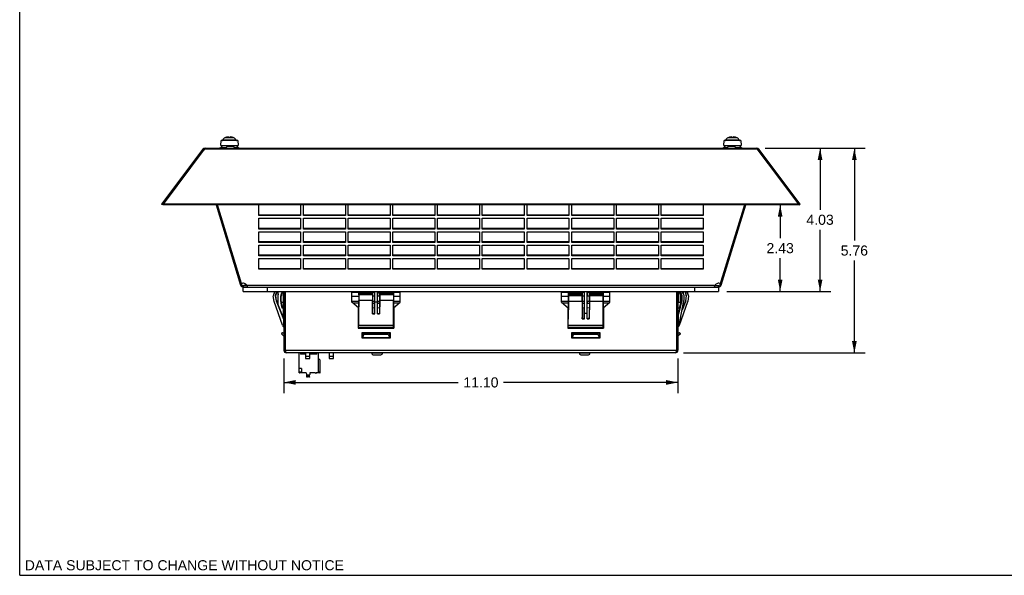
# Model space of a CAD drawing. Header units: inches. Extents: x 0 to 56.7, y 0 to 36.7.
# Tile 1 of 14: x 0 to 27.7, y 0 to 15.6. Entities that reach past the tile are written whole.
import ezdxf

# ---------------------------------------------------------------- set-up
doc = ezdxf.new("R2010")
doc.units = ezdxf.units.IN
doc.header["$LTSCALE"] = 3.116667
doc.header["$MEASUREMENT"] = 0
doc.layers.get('0').update_dxf_attribs({"linetype": 'CONTINUOUS'})
doc.layers.add('DIMENSIONS', color=7, linetype='CONTINUOUS')
doc.styles.get("Standard").update_dxf_attribs({"font": 'arial.ttf'})
doc.dimstyles.new('DIMSTYLE_1', dxfattribs={"dimtxt": 0.283333, "dimasz": 0.333333, "dimexe": 0.09, "dimexo": 0.07, "dimgap": 0.0425, "dimtad": 0, "dimtih": 1, "dimtoh": 1, "dimzin": 4, "dimdsep": 46, "dimtxsty": 'Standard', "dimblk": '_FILLED', "dimblk1": '_FILLED', "dimblk2": '_FILLED', "dimcen": 0.09, "dimazin": 1, "dimtfac": 1, "dimtdec": 3, "dimtofl": 0, "dimtmove": 0, "dimatfit": 3, "dimldrblk": '_FILLED', "dimfxl": 0, "dimtolj": 1, "dimtzin": 4, "dimarcsym": 0})

# ---------------------------------------------------------------- blocks, each defined once
blk = doc.blocks.new('_FILLED')
at = {"color": 0, "linetype": 'ByBlock'}
blk.add_solid([(0, 0), (-1, 0.2), (-1, -0.2)], dxfattribs=at)
blk = doc.blocks.new('*D3')
at = {"layer": 'DIMENSIONS', "color": 2, "linetype": 'Continuous'}
for p, q in [((20.996, 12.026), (23.813, 12.026)), ((23.513, 12.026), (23.513, 9.428)), ((23.513, 6.263), (23.513, 8.861)), ((18.699, 6.263), (23.813, 6.263))]:
    blk.add_line(p, q, dxfattribs=at)
at = {"layer": 'DIMENSIONS', "color": 2, "linetype": 'Continuous', "xscale": 0.3333333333, "yscale": 0.3333333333, "zscale": 0.3333333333}
for p, rotation in [((23.513, 12.026), 90), ((23.513, 6.263), 270)]:
    blk.add_blockref('_FILLED', p, dxfattribs=dict(at, rotation=rotation))
at = {"layer": 'DIMENSIONS', "color": 2, "linetype": 'Continuous', "insert": (23.513, 9.286), "char_height": 0.2833, "width": 0.76995, "attachment_point": 2, "line_spacing_factor": 0.9}
blk.add_mtext('5.76', dxfattribs=at)
blk = doc.blocks.new('*D4')
at = {"layer": 'DIMENSIONS', "color": 2, "linetype": 'Continuous'}
for p, q in [((21.422, 10.427), (21.422, 9.495)), ((21.422, 7.995), (21.422, 8.928)), ((19.919, 7.995), (21.722, 7.995))]:
    blk.add_line(p, q, dxfattribs=at)
at = {"layer": 'DIMENSIONS', "color": 2, "linetype": 'Continuous', "xscale": 0.3333333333, "yscale": 0.3333333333, "zscale": 0.3333333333}
for p, rotation in [((21.422, 10.427), 90), ((21.422, 7.995), 270)]:
    blk.add_blockref('_FILLED', p, dxfattribs=dict(at, rotation=rotation))
at = {"layer": 'DIMENSIONS', "color": 2, "linetype": 'Continuous', "insert": (21.422, 9.353), "char_height": 0.2833, "width": 0.76995, "attachment_point": 2, "line_spacing_factor": 0.9}
blk.add_mtext('2.43', dxfattribs=at)
blk = doc.blocks.new('*D6')
at = {"layer": 'DIMENSIONS', "color": 2, "linetype": 'Continuous'}
for p, q in [((7.442, 6.108), (7.442, 5.131)), ((18.544, 6.108), (18.544, 5.131)), ((7.442, 5.431), (12.356, 5.431)), ((18.544, 5.431), (13.63, 5.431))]:
    blk.add_line(p, q, dxfattribs=at)
at = {"layer": 'DIMENSIONS', "color": 2, "linetype": 'Continuous', "xscale": 0.3333333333, "yscale": 0.3333333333, "zscale": 0.3333333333, "rotation": 180}
blk.add_blockref('_FILLED', (7.442, 5.431), dxfattribs=at)
at = {"layer": 'DIMENSIONS', "color": 2, "linetype": 'Continuous', "xscale": 0.3333333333, "yscale": 0.3333333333, "zscale": 0.3333333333}
blk.add_blockref('_FILLED', (18.544, 5.431), dxfattribs=at)
at = {"layer": 'DIMENSIONS', "color": 2, "linetype": 'Continuous', "insert": (12.993, 5.573), "char_height": 0.2833, "width": 0.99009, "attachment_point": 2, "line_spacing_factor": 0.9}
blk.add_mtext('11.10', dxfattribs=at)
blk = doc.blocks.new('*D7')
at = {"layer": 'DIMENSIONS', "color": 2, "linetype": 'Continuous'}
for p, q in [((20.996, 12.026), (22.847, 12.026)), ((22.547, 12.026), (22.547, 10.294)), ((22.547, 7.995), (22.547, 9.727)), ((19.919, 7.995), (22.847, 7.995))]:
    blk.add_line(p, q, dxfattribs=at)
at = {"layer": 'DIMENSIONS', "color": 2, "linetype": 'Continuous', "xscale": 0.3333333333, "yscale": 0.3333333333, "zscale": 0.3333333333}
for p, rotation in [((22.547, 12.026), 90), ((22.547, 7.995), 270)]:
    blk.add_blockref('_FILLED', p, dxfattribs=dict(at, rotation=rotation))
at = {"layer": 'DIMENSIONS', "color": 2, "linetype": 'Continuous', "insert": (22.547, 10.152), "char_height": 0.2833, "width": 0.76995, "attachment_point": 2, "line_spacing_factor": 0.9}
blk.add_mtext('4.03', dxfattribs=at)

msp = doc.modelspace()

# ---------------------------------------------------------------- linework, layer by layer
at = {"color": 7, "linetype": 'Continuous'}
for p, q in [((0, 0), (0, 36.667)), ((5.663, 12.101), (5.671, 12.239)), ((6.141, 12.239), (5.671, 12.239)), ((6.102, 12.25), (5.711, 12.25)), ((6.033, 12.316), (5.779, 12.316)), ((5.823, 12.333), (5.823, 12.332)), ((5.886, 12.332), (5.886, 12.343)), ((5.927, 12.343), (5.927, 12.332)), ((5.99, 12.332), (5.99, 12.333)), ((6.141, 12.239), (6.15, 12.101)), ((19.836, 12.101), (19.845, 12.239)), ((20.314, 12.239), (19.845, 12.239)), ((20.059, 12.25), (19.884, 12.25)), ((20.207, 12.316), (19.952, 12.316)), ((19.996, 12.333), (19.996, 12.332)), ((20.059, 12.332), (20.059, 12.343)), ((20.08, 12.25), (20.059, 12.25)), ((20.275, 12.25), (20.08, 12.25)), ((20.1, 12.343), (20.1, 12.332)), ((20.163, 12.332), (20.163, 12.333)), ((20.314, 12.239), (20.323, 12.101)), ((5.16, 11.995), (3.997, 10.451)), ((4.028, 10.427), (5.191, 11.971)), ((4.047, 10.451), (5.21, 11.995)), ((5.191, 11.971), (5.16, 11.995)), ((20.776, 11.995), (5.21, 11.995)), ((5.214, 12.011), (5.216, 12.018)), ((5.223, 12.026), (20.763, 12.026)), ((5.663, 12.101), (6.15, 12.101)), ((5.719, 12.101), (5.667, 12.049)), ((5.667, 12.049), (5.82, 12.049)), ((6.003, 12.077), (5.865, 12.077)), ((6.048, 12.049), (6.146, 12.049)), ((6.094, 12.101), (6.146, 12.049)), ((19.836, 12.101), (20.323, 12.101)), ((19.892, 12.101), (19.84, 12.049)), ((19.84, 12.049), (19.94, 12.049)), ((20.121, 12.077), (19.983, 12.077)), ((20.165, 12.049), (20.319, 12.049)), ((20.267, 12.101), (20.319, 12.049)), ((20.776, 11.995), (21.939, 10.451)), ((20.826, 11.995), (20.794, 11.971)), ((20.794, 11.971), (21.958, 10.427)), ((21.989, 10.451), (20.826, 11.995)), ((4.028, 10.427), (3.997, 10.451)), ((4.04, 10.444), (4.009, 10.467)), ((4.047, 10.427), (4.047, 10.451)), ((21.939, 10.451), (4.047, 10.451)), ((21.939, 10.427), (4.047, 10.427)), ((5.531, 10.427), (6.221, 8.169)), ((5.561, 10.329), (5.598, 10.341)), ((6.246, 8.212), (5.568, 10.427)), ((5.576, 10.351), (5.587, 10.351)), ((5.587, 10.351), (5.591, 10.352)), ((6.267, 8.152), (5.598, 10.341)), ((6.733, 10.127), (6.733, 10.428)), ((7.914, 10.428), (7.914, 10.127)), ((7.993, 10.127), (7.993, 10.428)), ((9.174, 10.428), (9.174, 10.127)), ((9.253, 10.127), (9.253, 10.428)), ((10.434, 10.428), (10.434, 10.127)), ((10.513, 10.127), (10.513, 10.428)), ((11.694, 10.428), (11.694, 10.127)), ((11.772, 10.127), (11.772, 10.428)), ((12.954, 10.428), (12.954, 10.127)), ((13.032, 10.127), (13.032, 10.428)), ((14.213, 10.428), (14.213, 10.127)), ((14.292, 10.127), (14.292, 10.428)), ((15.473, 10.428), (15.473, 10.127)), ((15.552, 10.127), (15.552, 10.428)), ((16.733, 10.428), (16.733, 10.127)), ((16.812, 10.127), (16.812, 10.428)), ((17.993, 10.428), (17.993, 10.127)), ((18.072, 10.127), (18.072, 10.428)), ((19.253, 10.428), (19.253, 10.127)), ((20.387, 10.341), (19.718, 8.152)), ((20.417, 10.427), (19.74, 8.212)), ((19.765, 8.169), (20.455, 10.427)), ((20.425, 10.329), (20.387, 10.341)), ((20.41, 10.351), (20.419, 10.351)), ((20.431, 10.355), (20.434, 10.359)), ((21.939, 10.427), (21.939, 10.451)), ((21.945, 10.444), (21.977, 10.467)), ((21.958, 10.427), (21.989, 10.451)), ((7.914, 10.138), (6.733, 10.138)), ((7.914, 10.127), (6.733, 10.127)), ((6.733, 9.75), (6.733, 10.051)), ((6.733, 10.051), (7.914, 10.051)), ((7.914, 10.051), (7.914, 9.75)), ((9.174, 10.138), (7.993, 10.138)), ((9.174, 10.127), (7.993, 10.127)), ((7.993, 9.75), (7.993, 10.051)), ((7.993, 10.051), (9.174, 10.051)), ((9.174, 10.051), (9.174, 9.75)), ((10.434, 10.138), (9.253, 10.138)), ((10.434, 10.127), (9.253, 10.127)), ((9.253, 9.75), (9.253, 10.051)), ((9.253, 10.051), (10.434, 10.051)), ((10.434, 10.051), (10.434, 9.75)), ((11.694, 10.138), (10.513, 10.138)), ((11.694, 10.127), (10.513, 10.127)), ((10.513, 9.75), (10.513, 10.051)), ((10.513, 10.051), (11.694, 10.051)), ((11.694, 10.051), (11.694, 9.75)), ((12.954, 10.138), (11.772, 10.138)), ((12.954, 10.127), (11.772, 10.127)), ((11.772, 9.75), (11.772, 10.051)), ((11.772, 10.051), (12.954, 10.051)), ((12.954, 10.051), (12.954, 9.75)), ((14.213, 10.138), (13.032, 10.138)), ((14.213, 10.127), (13.032, 10.127)), ((13.032, 9.75), (13.032, 10.051)), ((13.032, 10.051), (14.213, 10.051)), ((14.213, 10.051), (14.213, 9.75)), ((15.473, 10.138), (14.292, 10.138)), ((15.473, 10.127), (14.292, 10.127)), ((14.292, 9.75), (14.292, 10.051)), ((14.292, 10.051), (15.473, 10.051)), ((15.473, 10.051), (15.473, 9.75)), ((16.733, 10.138), (15.552, 10.138)), ((16.733, 10.127), (15.552, 10.127)), ((15.552, 10.051), (16.733, 10.051)), ((15.552, 9.75), (15.552, 10.051)), ((16.733, 10.051), (16.733, 9.75)), ((17.993, 10.138), (16.812, 10.138)), ((17.993, 10.127), (16.812, 10.127)), ((16.812, 10.051), (17.993, 10.051)), ((16.812, 9.75), (16.812, 10.051)), ((17.993, 10.051), (17.993, 9.75)), ((19.253, 10.138), (18.072, 10.138)), ((19.253, 10.127), (18.072, 10.127)), ((18.072, 10.051), (19.253, 10.051)), ((18.072, 9.75), (18.072, 10.051)), ((19.253, 10.051), (19.253, 9.75)), ((7.914, 9.762), (6.733, 9.762)), ((7.914, 9.75), (6.733, 9.75)), ((9.174, 9.762), (7.993, 9.762)), ((9.174, 9.75), (7.993, 9.75)), ((10.434, 9.762), (9.253, 9.762)), ((10.434, 9.75), (9.253, 9.75)), ((11.694, 9.762), (10.513, 9.762)), ((11.694, 9.75), (10.513, 9.75)), ((12.954, 9.762), (11.772, 9.762)), ((12.954, 9.75), (11.772, 9.75)), ((14.213, 9.762), (13.032, 9.762)), ((14.213, 9.75), (13.032, 9.75)), ((15.473, 9.762), (14.292, 9.762)), ((15.473, 9.75), (14.292, 9.75)), ((16.733, 9.762), (15.552, 9.762)), ((16.733, 9.75), (15.552, 9.75)), ((17.993, 9.762), (16.812, 9.762)), ((17.993, 9.75), (16.812, 9.75)), ((19.253, 9.762), (18.072, 9.762)), ((19.253, 9.75), (18.072, 9.75)), ((6.733, 9.374), (6.733, 9.675)), ((6.733, 9.675), (7.914, 9.675)), ((7.914, 9.675), (7.914, 9.374)), ((7.993, 9.374), (7.993, 9.675)), ((7.993, 9.675), (9.174, 9.675)), ((9.174, 9.675), (9.174, 9.374)), ((9.253, 9.374), (9.253, 9.675)), ((9.253, 9.675), (10.434, 9.675)), ((10.434, 9.675), (10.434, 9.374)), ((10.513, 9.374), (10.513, 9.675)), ((10.513, 9.675), (11.694, 9.675)), ((11.694, 9.675), (11.694, 9.374)), ((11.772, 9.374), (11.772, 9.675)), ((11.772, 9.675), (12.954, 9.675)), ((12.954, 9.675), (12.954, 9.374)), ((13.032, 9.374), (13.032, 9.675)), ((13.032, 9.675), (14.213, 9.675)), ((14.213, 9.675), (14.213, 9.374)), ((14.292, 9.675), (15.473, 9.675)), ((14.292, 9.374), (14.292, 9.675)), ((15.473, 9.675), (15.473, 9.374)), ((15.552, 9.675), (16.733, 9.675)), ((15.552, 9.374), (15.552, 9.675)), ((16.733, 9.675), (16.733, 9.374)), ((16.812, 9.675), (17.993, 9.675)), ((16.812, 9.374), (16.812, 9.675)), ((17.993, 9.675), (17.993, 9.374)), ((18.072, 9.675), (19.253, 9.675)), ((18.072, 9.374), (18.072, 9.675)), ((19.253, 9.675), (19.253, 9.374)), ((7.914, 9.385), (6.733, 9.385)), ((7.914, 9.374), (6.733, 9.374)), ((6.733, 8.997), (6.733, 9.298)), ((6.733, 9.298), (7.914, 9.298)), ((7.914, 9.298), (7.914, 8.997)), ((9.174, 9.385), (7.993, 9.385)), ((9.174, 9.374), (7.993, 9.374)), ((7.993, 8.997), (7.993, 9.298)), ((7.993, 9.298), (9.174, 9.298)), ((9.174, 9.298), (9.174, 8.997)), ((10.434, 9.385), (9.253, 9.385)), ((10.434, 9.374), (9.253, 9.374)), ((9.253, 8.997), (9.253, 9.298)), ((9.253, 9.298), (10.434, 9.298)), ((10.434, 9.298), (10.434, 8.997)), ((11.694, 9.385), (10.513, 9.385)), ((11.694, 9.374), (10.513, 9.374)), ((10.513, 8.997), (10.513, 9.298)), ((10.513, 9.298), (11.694, 9.298)), ((11.694, 9.298), (11.694, 8.997)), ((12.954, 9.385), (11.772, 9.385)), ((12.954, 9.374), (11.772, 9.374)), ((11.772, 8.997), (11.772, 9.298)), ((11.772, 9.298), (12.954, 9.298)), ((12.954, 9.298), (12.954, 8.997)), ((14.213, 9.385), (13.032, 9.385)), ((14.213, 9.374), (13.032, 9.374)), ((13.032, 8.997), (13.032, 9.298)), ((13.032, 9.298), (14.213, 9.298)), ((14.213, 9.298), (14.213, 8.997)), ((15.473, 9.385), (14.292, 9.385)), ((15.473, 9.374), (14.292, 9.374)), ((14.292, 9.298), (15.473, 9.298)), ((14.292, 8.997), (14.292, 9.298)), ((15.473, 9.298), (15.473, 8.997)), ((16.733, 9.385), (15.552, 9.385)), ((16.733, 9.374), (15.552, 9.374)), ((15.552, 9.298), (16.733, 9.298)), ((15.552, 8.997), (15.552, 9.298)), ((16.733, 9.298), (16.733, 8.997)), ((17.993, 9.385), (16.812, 9.385)), ((17.993, 9.374), (16.812, 9.374)), ((16.812, 9.298), (17.993, 9.298)), ((16.812, 8.997), (16.812, 9.298)), ((17.993, 9.298), (17.993, 8.997)), ((19.253, 9.385), (18.072, 9.385)), ((19.253, 9.374), (18.072, 9.374)), ((18.072, 9.298), (19.253, 9.298)), ((18.072, 8.997), (18.072, 9.298)), ((19.253, 9.298), (19.253, 8.997)), ((7.914, 9.009), (6.733, 9.009)), ((7.914, 8.997), (6.733, 8.997)), ((6.733, 8.621), (6.733, 8.922)), ((6.733, 8.922), (7.914, 8.922)), ((7.914, 8.922), (7.914, 8.621)), ((9.174, 9.009), (7.993, 9.009)), ((9.174, 8.997), (7.993, 8.997)), ((7.993, 8.621), (7.993, 8.922)), ((7.993, 8.922), (9.174, 8.922)), ((9.174, 8.922), (9.174, 8.621)), ((10.434, 9.009), (9.253, 9.009)), ((10.434, 8.997), (9.253, 8.997)), ((9.253, 8.621), (9.253, 8.922)), ((9.253, 8.922), (10.434, 8.922)), ((10.434, 8.922), (10.434, 8.621)), ((11.694, 9.009), (10.513, 9.009)), ((11.694, 8.997), (10.513, 8.997)), ((10.513, 8.621), (10.513, 8.922)), ((10.513, 8.922), (11.694, 8.922)), ((11.694, 8.922), (11.694, 8.621)), ((12.954, 9.009), (11.772, 9.009)), ((12.954, 8.997), (11.772, 8.997)), ((11.772, 8.621), (11.772, 8.922)), ((11.772, 8.922), (12.954, 8.922)), ((12.954, 8.922), (12.954, 8.621)), ((14.213, 9.009), (13.032, 9.009)), ((14.213, 8.997), (13.032, 8.997)), ((13.032, 8.621), (13.032, 8.922)), ((13.032, 8.922), (14.213, 8.922)), ((14.213, 8.922), (14.213, 8.621)), ((15.473, 9.009), (14.292, 9.009)), ((15.473, 8.997), (14.292, 8.997)), ((14.292, 8.922), (15.473, 8.922)), ((14.292, 8.621), (14.292, 8.922)), ((15.473, 8.922), (15.473, 8.621)), ((16.733, 9.009), (15.552, 9.009)), ((16.733, 8.997), (15.552, 8.997)), ((15.552, 8.922), (16.733, 8.922)), ((15.552, 8.621), (15.552, 8.922)), ((16.733, 8.922), (16.733, 8.621)), ((17.993, 9.009), (16.812, 9.009)), ((17.993, 8.997), (16.812, 8.997)), ((16.812, 8.922), (17.993, 8.922)), ((16.812, 8.621), (16.812, 8.922)), ((17.993, 8.922), (17.993, 8.621)), ((19.253, 9.009), (18.072, 9.009)), ((19.253, 8.997), (18.072, 8.997)), ((18.072, 8.922), (19.253, 8.922)), ((18.072, 8.621), (18.072, 8.922)), ((19.253, 8.922), (19.253, 8.621)), ((7.914, 8.632), (6.733, 8.632)), ((7.914, 8.621), (6.733, 8.621)), ((9.174, 8.632), (7.993, 8.632)), ((9.174, 8.621), (7.993, 8.621)), ((10.434, 8.632), (9.253, 8.632)), ((10.434, 8.621), (9.253, 8.621)), ((11.694, 8.632), (10.513, 8.632)), ((11.694, 8.621), (10.513, 8.621)), ((12.954, 8.632), (11.772, 8.632)), ((12.954, 8.621), (11.772, 8.621)), ((14.213, 8.632), (13.032, 8.632)), ((14.213, 8.621), (13.032, 8.621)), ((15.473, 8.632), (14.292, 8.632)), ((15.473, 8.621), (14.292, 8.621)), ((16.733, 8.632), (15.552, 8.632)), ((16.733, 8.621), (15.552, 8.621)), ((17.993, 8.632), (16.812, 8.632)), ((17.993, 8.621), (16.812, 8.621)), ((19.253, 8.632), (18.072, 8.632)), ((19.253, 8.621), (18.072, 8.621)), ((6.214, 8.191), (6.252, 8.203)), ((6.221, 8.169), (6.259, 8.18)), ((6.267, 8.219), (6.246, 8.212)), ((6.267, 8.152), (6.382, 8.188)), ((6.297, 8.152), (6.297, 8.113)), ((6.403, 8.152), (6.297, 8.152)), ((6.297, 8.113), (19.689, 8.113)), ((6.3, 7.995), (6.3, 8.113)), ((6.398, 8.169), (19.588, 8.169)), ((6.969, 8.113), (6.969, 7.995)), ((19.017, 7.995), (19.017, 8.113)), ((19.571, 8.113), (19.571, 8.114)), ((19.58, 8.146), (19.584, 8.157)), ((19.718, 8.152), (19.582, 8.152)), ((19.584, 8.157), (19.588, 8.169)), ((19.686, 8.113), (19.686, 7.995)), ((19.689, 8.113), (19.689, 8.152)), ((19.74, 8.212), (19.719, 8.219)), ((19.727, 8.18), (19.765, 8.169)), ((19.734, 8.203), (19.771, 8.191)), ((6.3, 7.995), (19.686, 7.995)), ((7.169, 7.707), (7.145, 7.869)), ((7.152, 7.91), (7.173, 7.915)), ((7.164, 7.953), (7.183, 7.957)), ((7.173, 7.915), (7.164, 7.953)), ((7.179, 7.981), (7.199, 7.984)), ((7.183, 7.957), (7.179, 7.981)), ((7.199, 7.984), (7.197, 7.995)), ((7.209, 7.871), (7.202, 7.87)), ((7.202, 7.87), (7.224, 7.724)), ((7.23, 7.726), (7.209, 7.871)), ((7.231, 7.995), (7.236, 7.973)), ((7.236, 7.973), (7.243, 7.972)), ((7.243, 7.972), (7.238, 7.995)), ((7.276, 7.9), (7.276, 7.735)), ((7.284, 7.592), (7.284, 7.995)), ((7.358, 7.712), (7.358, 7.865)), ((7.358, 7.865), (7.369, 7.862)), ((7.369, 7.713), (7.369, 7.862)), ((7.389, 7.973), (7.384, 7.964)), ((7.395, 7.961), (7.384, 7.964)), ((7.389, 7.973), (7.389, 7.995)), ((7.4, 7.97), (7.389, 7.973)), ((7.395, 7.961), (7.4, 7.97)), ((7.4, 7.995), (7.4, 7.97)), ((7.433, 7.995), (7.433, 7.923)), ((7.433, 7.923), (7.436, 7.925)), ((7.433, 7.923), (7.441, 7.918)), ((7.441, 7.918), (7.433, 7.913)), ((7.433, 7.913), (7.433, 7.726)), ((7.433, 7.913), (7.436, 7.911)), ((7.436, 7.925), (7.436, 7.995)), ((7.442, 7.922), (7.436, 7.925)), ((7.436, 7.911), (7.442, 7.915)), ((7.436, 7.728), (7.436, 7.911)), ((7.442, 7.995), (7.442, 6.341)), ((7.481, 7.995), (7.481, 6.341)), ((9.361, 7.69), (9.361, 7.995)), ((9.549, 7.97), (9.361, 7.97)), ((9.549, 7.962), (9.361, 7.961)), ((9.361, 7.862), (9.55, 7.863)), ((9.549, 7.989), (9.549, 7.995)), ((9.549, 7.962), (9.549, 7.97)), ((9.549, 7.947), (9.549, 7.947)), ((9.55, 7.995), (9.55, 7.981)), ((9.55, 7.981), (9.55, 7.98)), ((9.94, 7.981), (9.55, 7.981)), ((9.55, 7.98), (9.55, 7.979)), ((9.55, 7.98), (9.939, 7.98)), ((9.55, 7.979), (9.55, 7.941)), ((9.94, 7.979), (9.55, 7.979)), ((9.55, 7.941), (9.551, 7.939)), ((9.94, 7.941), (9.55, 7.941)), ((9.55, 7.892), (9.55, 7.745)), ((9.551, 7.939), (9.939, 7.939)), ((9.551, 7.9), (9.551, 7.735)), ((9.939, 7.9), (9.551, 7.9)), ((9.939, 7.98), (9.94, 7.981)), ((9.939, 7.979), (9.939, 7.98)), ((9.94, 7.941), (9.939, 7.979)), ((9.939, 7.939), (9.94, 7.941)), ((9.939, 7.9), (9.939, 7.735)), ((9.94, 7.981), (9.94, 7.995)), ((9.94, 7.891), (9.94, 7.745)), ((9.94, 7.865), (10.002, 7.865)), ((9.941, 7.995), (9.941, 7.987)), ((10.002, 7.973), (9.941, 7.972)), ((9.941, 7.972), (9.941, 7.971)), ((10.002, 7.964), (9.941, 7.963)), ((10.002, 7.973), (10.002, 7.995)), ((10.002, 7.964), (10.002, 7.973)), ((10.002, 7.712), (10.002, 7.865)), ((10.003, 7.694), (10.003, 7.995)), ((10.077, 7.694), (10.077, 7.995)), ((10.078, 7.712), (10.078, 7.865)), ((10.078, 7.865), (10.14, 7.865)), ((10.079, 7.973), (10.079, 7.995)), ((10.079, 7.973), (10.079, 7.964)), ((10.139, 7.972), (10.079, 7.973)), ((10.14, 7.963), (10.079, 7.964)), ((10.139, 7.987), (10.139, 7.995)), ((10.139, 7.971), (10.139, 7.972)), ((10.14, 7.995), (10.14, 7.981)), ((10.14, 7.981), (10.141, 7.98)), ((10.53, 7.981), (10.14, 7.981)), ((10.14, 7.891), (10.14, 7.745)), ((10.141, 7.98), (10.141, 7.979)), ((10.141, 7.98), (10.53, 7.98)), ((10.141, 7.979), (10.141, 7.941)), ((10.53, 7.979), (10.141, 7.979)), ((10.141, 7.941), (10.141, 7.939)), ((10.53, 7.941), (10.141, 7.941)), ((10.141, 7.939), (10.53, 7.939)), ((10.141, 7.9), (10.141, 7.735)), ((10.529, 7.9), (10.141, 7.9)), ((10.529, 7.9), (10.529, 7.735)), ((10.53, 7.981), (10.53, 7.995)), ((10.53, 7.98), (10.53, 7.981)), ((10.53, 7.979), (10.53, 7.98)), ((10.53, 7.941), (10.53, 7.979)), ((10.53, 7.939), (10.53, 7.941)), ((10.53, 7.892), (10.53, 7.745)), ((10.53, 7.863), (10.719, 7.862)), ((10.531, 7.995), (10.531, 7.989)), ((10.531, 7.947), (10.531, 7.947)), ((10.532, 7.97), (10.532, 7.962)), ((10.719, 7.97), (10.532, 7.97)), ((10.719, 7.961), (10.532, 7.962)), ((10.719, 7.69), (10.719, 7.995)), ((15.267, 7.69), (15.267, 7.995)), ((15.457, 7.971), (15.267, 7.97)), ((15.457, 7.962), (15.267, 7.961)), ((15.267, 7.862), (15.458, 7.863)), ((15.457, 7.973), (15.457, 7.995)), ((15.457, 7.724), (15.458, 7.87)), ((15.458, 7.995), (15.458, 7.984)), ((15.843, 7.984), (15.458, 7.984)), ((15.458, 7.984), (15.458, 7.981)), ((15.843, 7.981), (15.458, 7.981)), ((15.458, 7.981), (15.458, 7.957)), ((15.843, 7.957), (15.458, 7.957)), ((15.458, 7.957), (15.458, 7.953)), ((15.842, 7.953), (15.458, 7.953)), ((15.458, 7.953), (15.842, 7.953)), ((15.458, 7.953), (15.458, 7.953)), ((15.458, 7.953), (15.458, 7.915)), ((15.843, 7.915), (15.458, 7.915)), ((15.458, 7.915), (15.458, 7.91)), ((15.458, 7.91), (15.842, 7.91)), ((15.459, 7.869), (15.458, 7.707)), ((15.842, 7.869), (15.459, 7.869)), ((15.842, 7.953), (15.843, 7.957)), ((15.843, 7.915), (15.842, 7.953)), ((15.842, 7.953), (15.842, 7.953)), ((15.842, 7.91), (15.843, 7.915)), ((15.843, 7.707), (15.842, 7.869)), ((15.843, 7.984), (15.843, 7.995)), ((15.843, 7.981), (15.843, 7.984)), ((15.843, 7.957), (15.843, 7.981)), ((15.843, 7.871), (15.844, 7.726)), ((15.843, 7.865), (15.908, 7.865)), ((15.844, 7.995), (15.844, 7.972)), ((15.907, 7.973), (15.844, 7.972)), ((15.907, 7.964), (15.844, 7.963)), ((15.907, 7.973), (15.907, 7.995)), ((15.907, 7.964), (15.907, 7.973)), ((15.908, 7.712), (15.908, 7.865)), ((15.909, 7.371), (15.909, 7.995)), ((15.982, 7.371), (15.982, 7.995)), ((15.984, 7.973), (15.984, 7.995)), ((16.047, 7.972), (15.984, 7.973)), ((15.984, 7.973), (15.984, 7.964)), ((16.048, 7.963), (15.984, 7.964)), ((15.984, 7.865), (16.048, 7.865)), ((15.984, 7.712), (15.984, 7.865)), ((16.047, 7.972), (16.048, 7.995)), ((16.048, 7.995), (16.048, 7.984)), ((16.434, 7.984), (16.048, 7.984)), ((16.048, 7.984), (16.049, 7.981)), ((16.049, 7.981), (16.048, 7.957)), ((16.048, 7.957), (16.049, 7.953)), ((16.048, 7.726), (16.048, 7.871)), ((16.433, 7.981), (16.049, 7.981)), ((16.433, 7.957), (16.049, 7.957)), ((16.433, 7.953), (16.049, 7.953)), ((16.049, 7.953), (16.433, 7.953)), ((16.049, 7.953), (16.049, 7.953)), ((16.049, 7.953), (16.049, 7.915)), ((16.433, 7.915), (16.049, 7.915)), ((16.049, 7.915), (16.049, 7.91)), ((16.049, 7.91), (16.433, 7.91)), ((16.433, 7.869), (16.049, 7.869)), ((16.049, 7.869), (16.049, 7.707)), ((16.433, 7.981), (16.434, 7.984)), ((16.433, 7.957), (16.433, 7.981)), ((16.433, 7.953), (16.433, 7.957)), ((16.433, 7.915), (16.433, 7.953)), ((16.433, 7.953), (16.433, 7.953)), ((16.433, 7.91), (16.433, 7.915)), ((16.433, 7.707), (16.433, 7.869)), ((16.434, 7.995), (16.434, 7.973)), ((16.434, 7.984), (16.434, 7.995)), ((16.625, 7.97), (16.434, 7.971)), ((16.625, 7.961), (16.434, 7.962)), ((16.434, 7.87), (16.434, 7.724)), ((16.434, 7.863), (16.625, 7.862)), ((16.625, 7.69), (16.625, 7.995)), ((18.505, 7.995), (18.505, 6.341)), ((18.544, 7.995), (18.544, 6.341)), ((18.55, 7.925), (18.544, 7.922)), ((18.544, 7.915), (18.55, 7.911)), ((18.545, 7.918), (18.553, 7.923)), ((18.553, 7.913), (18.545, 7.918)), ((18.55, 7.925), (18.55, 7.995)), ((18.55, 7.925), (18.553, 7.923)), ((18.55, 7.911), (18.553, 7.913)), ((18.55, 7.728), (18.55, 7.911)), ((18.553, 7.995), (18.553, 7.923)), ((18.553, 7.913), (18.553, 7.726)), ((18.585, 7.97), (18.585, 7.995)), ((18.589, 7.97), (18.585, 7.97)), ((18.585, 7.97), (18.59, 7.961)), ((18.594, 7.962), (18.589, 7.97)), ((18.594, 7.962), (18.59, 7.961)), ((18.597, 7.973), (18.595, 7.972)), ((18.595, 7.972), (18.596, 7.971)), ((18.595, 7.96), (18.595, 7.972)), ((18.596, 7.971), (18.595, 7.96)), ((18.595, 7.959), (18.595, 7.96)), ((18.598, 7.963), (18.596, 7.971)), ((18.597, 7.973), (18.597, 7.995)), ((18.602, 7.964), (18.597, 7.973)), ((18.598, 7.995), (18.598, 7.987)), ((18.598, 7.987), (18.605, 7.989)), ((18.602, 7.964), (18.598, 7.963)), ((18.605, 7.989), (18.605, 7.995)), ((18.617, 7.862), (18.628, 7.865)), ((18.617, 7.713), (18.617, 7.862)), ((18.628, 7.712), (18.628, 7.865)), ((18.653, 7.892), (18.646, 7.891)), ((18.646, 7.891), (18.646, 7.745)), ((18.653, 7.892), (18.653, 7.745)), ((18.66, 7.995), (18.659, 7.981)), ((18.659, 7.981), (18.678, 7.98)), ((18.678, 7.979), (18.675, 7.941)), ((18.675, 7.941), (18.697, 7.939)), ((18.702, 7.926), (18.702, 7.995)), ((18.709, 7.9), (18.709, 7.735)), ((18.748, 7.995), (18.743, 7.972)), ((18.743, 7.972), (18.75, 7.973)), ((18.75, 7.973), (18.755, 7.995)), ((18.777, 7.871), (18.756, 7.726)), ((18.762, 7.724), (18.783, 7.87)), ((18.783, 7.87), (18.777, 7.871)), ((18.789, 7.995), (18.787, 7.984)), ((18.787, 7.984), (18.807, 7.981)), ((18.807, 7.981), (18.803, 7.957)), ((18.803, 7.957), (18.821, 7.953)), ((18.822, 7.953), (18.813, 7.915)), ((18.813, 7.915), (18.834, 7.91)), ((18.841, 7.869), (18.817, 7.707)), ((7.399, 7.039), (7.169, 7.707)), ((7.224, 7.724), (7.23, 7.726)), ((7.224, 7.724), (7.429, 7.215)), ((7.23, 7.726), (7.422, 7.251)), ((7.284, 7.694), (7.276, 7.735)), ((7.369, 7.713), (7.358, 7.712)), ((7.363, 7.666), (7.374, 7.667)), ((7.397, 7.525), (7.363, 7.666)), ((7.37, 7.69), (7.433, 7.69)), ((7.403, 7.533), (7.374, 7.667)), ((7.403, 7.533), (7.397, 7.525)), ((7.436, 7.525), (7.397, 7.525)), ((7.403, 7.533), (7.442, 7.533)), ((7.433, 7.726), (7.436, 7.728)), ((7.433, 7.726), (7.441, 7.721)), ((7.441, 7.721), (7.433, 7.716)), ((7.433, 7.716), (7.433, 7.69)), ((7.433, 7.716), (7.436, 7.715)), ((7.433, 7.69), (7.436, 7.533)), ((7.442, 7.725), (7.436, 7.728)), ((7.436, 7.715), (7.442, 7.718)), ((7.436, 7.533), (7.436, 7.715)), ((7.436, 7.525), (7.442, 7.53)), ((7.436, 7.25), (7.436, 7.525)), ((9.55, 7.713), (9.361, 7.713)), ((9.548, 7.533), (9.361, 7.69)), ((9.388, 7.667), (9.549, 7.667)), ((9.538, 7.541), (9.538, 6.956)), ((9.55, 7.745), (9.548, 7.352)), ((9.548, 7.347), (9.548, 7.533)), ((9.549, 7.533), (9.548, 7.533)), ((9.549, 7.041), (9.551, 7.735)), ((9.939, 7.735), (9.551, 7.735)), ((9.939, 7.735), (9.94, 7.359)), ((9.942, 7.36), (9.94, 7.745)), ((10.002, 7.712), (9.94, 7.712)), ((9.94, 7.666), (10.002, 7.666)), ((10.001, 7.525), (9.941, 7.526)), ((10.001, 7.525), (10.002, 7.666)), ((10.001, 7.36), (10.001, 7.525)), ((10.002, 7.359), (10.003, 7.694)), ((10.077, 7.694), (10.003, 7.694)), ((10.078, 7.359), (10.077, 7.694)), ((10.14, 7.712), (10.078, 7.712)), ((10.079, 7.525), (10.078, 7.666)), ((10.078, 7.666), (10.14, 7.666)), ((10.139, 7.526), (10.079, 7.525)), ((10.08, 7.36), (10.08, 7.525)), ((10.14, 7.745), (10.139, 7.36)), ((10.141, 7.735), (10.14, 7.359)), ((10.529, 7.735), (10.141, 7.735)), ((10.532, 7.041), (10.529, 7.735)), ((10.53, 7.745), (10.532, 7.347)), ((10.719, 7.713), (10.531, 7.713)), ((10.531, 7.667), (10.692, 7.667)), ((10.532, 7.533), (10.531, 7.533)), ((10.532, 7.533), (10.719, 7.69)), ((10.532, 7.533), (10.532, 7.354)), ((10.542, 7.541), (10.542, 6.956)), ((15.457, 7.713), (15.267, 7.713)), ((15.267, 7.69), (15.454, 7.533)), ((15.294, 7.667), (15.457, 7.667)), ((15.444, 7.541), (15.444, 6.956)), ((15.457, 7.724), (15.454, 7.215)), ((15.454, 7.039), (15.458, 7.707)), ((15.456, 7.533), (15.454, 7.533)), ((15.454, 6.956), (15.454, 7.533)), ((15.843, 7.707), (15.458, 7.707)), ((15.843, 7.707), (15.845, 7.22)), ((15.844, 7.726), (15.847, 7.251)), ((15.908, 7.712), (15.844, 7.712)), ((15.844, 7.666), (15.908, 7.666)), ((15.907, 7.525), (15.845, 7.526)), ((15.906, 7.222), (15.906, 7.525)), ((15.907, 7.525), (15.908, 7.666)), ((16.048, 7.712), (15.984, 7.712)), ((15.984, 7.666), (16.047, 7.666)), ((15.984, 7.525), (15.984, 7.666)), ((16.046, 7.526), (15.984, 7.525)), ((15.985, 7.222), (15.985, 7.525)), ((16.048, 7.726), (16.044, 7.251)), ((16.049, 7.707), (16.046, 7.22)), ((16.433, 7.707), (16.049, 7.707)), ((16.437, 7.039), (16.433, 7.707)), ((16.434, 7.724), (16.438, 7.215)), ((16.625, 7.713), (16.434, 7.713)), ((16.434, 7.667), (16.598, 7.667)), ((16.438, 7.533), (16.435, 7.533)), ((16.438, 7.533), (16.625, 7.69)), ((16.438, 6.956), (16.438, 7.533)), ((16.448, 7.541), (16.448, 6.956)), ((18.55, 7.728), (18.544, 7.725)), ((18.544, 7.718), (18.55, 7.715)), ((18.544, 7.533), (18.583, 7.533)), ((18.544, 7.53), (18.549, 7.525)), ((18.545, 7.721), (18.553, 7.726)), ((18.553, 7.716), (18.545, 7.721)), ((18.589, 7.525), (18.549, 7.525)), ((18.549, 7.407), (18.549, 7.525)), ((18.55, 7.728), (18.553, 7.726)), ((18.55, 7.715), (18.553, 7.716)), ((18.55, 7.533), (18.55, 7.715)), ((18.55, 7.533), (18.553, 7.69)), ((18.553, 7.716), (18.553, 7.69)), ((18.553, 7.69), (18.615, 7.69)), ((18.653, 7.745), (18.557, 7.352)), ((18.646, 7.745), (18.564, 7.409)), ((18.578, 7.041), (18.709, 7.735)), ((18.612, 7.667), (18.583, 7.533)), ((18.589, 7.525), (18.583, 7.533)), ((18.587, 7.039), (18.817, 7.707)), ((18.589, 7.525), (18.623, 7.666)), ((18.612, 7.667), (18.623, 7.666)), ((18.628, 7.712), (18.617, 7.713)), ((18.646, 7.745), (18.653, 7.745)), ((18.762, 7.724), (18.659, 7.469)), ((18.756, 7.726), (18.666, 7.503)), ((18.702, 7.592), (18.702, 7.694)), ((18.756, 7.726), (18.762, 7.724)), ((7.422, 7.251), (7.429, 7.215)), ((7.442, 7.232), (7.438, 7.254)), ((9.548, 6.956), (9.548, 7.346)), ((9.942, 7.36), (9.94, 7.359)), ((10.002, 7.359), (9.94, 7.359)), ((9.942, 7.36), (10.001, 7.36)), ((10.001, 7.36), (10.002, 7.359)), ((10.079, 7.36), (10.078, 7.359)), ((10.14, 7.359), (10.078, 7.359)), ((10.079, 7.36), (10.139, 7.36)), ((10.08, 7.36), (10.079, 7.36)), ((10.139, 7.411), (10.139, 7.411)), ((10.139, 7.36), (10.14, 7.359)), ((10.532, 6.956), (10.532, 7.346)), ((15.847, 7.222), (15.845, 7.22)), ((15.908, 7.22), (15.845, 7.22)), ((15.847, 7.222), (15.847, 7.254)), ((15.847, 7.222), (15.906, 7.222)), ((15.906, 7.222), (15.908, 7.22)), ((15.908, 7.22), (15.909, 7.371)), ((15.982, 7.371), (15.909, 7.371)), ((15.983, 7.22), (15.982, 7.371)), ((15.985, 7.222), (15.983, 7.22)), ((16.046, 7.22), (15.983, 7.22)), ((15.985, 7.222), (15.985, 7.222)), ((15.985, 7.222), (16.044, 7.222)), ((16.045, 7.254), (16.044, 7.254)), ((16.044, 7.222), (16.044, 7.254)), ((16.044, 7.222), (16.046, 7.22)), ((18.548, 7.411), (18.544, 7.376)), ((18.55, 7.346), (18.55, 6.993)), ((18.557, 7.352), (18.564, 7.409)), ((7.436, 7.21), (7.436, 6.993)), ((9.538, 6.956), (10.542, 6.956)), ((10.532, 6.979), (9.548, 6.979)), ((9.549, 7.041), (10.532, 7.041)), ((15.444, 6.956), (16.448, 6.956)), ((15.454, 7.039), (16.437, 7.039)), ((16.438, 6.979), (15.454, 6.979)), ((7.383, 6.792), (7.383, 6.809)), ((7.442, 6.732), (7.383, 6.792)), ((7.402, 6.828), (7.442, 6.829)), ((9.646, 6.68), (9.646, 6.838)), ((9.646, 6.838), (10.434, 6.838)), ((10.434, 6.68), (9.646, 6.68)), ((9.656, 6.83), (9.656, 6.692)), ((10.424, 6.83), (9.656, 6.83)), ((9.656, 6.83), (9.689, 6.828)), ((9.697, 6.792), (9.656, 6.692)), ((9.656, 6.692), (10.424, 6.692)), ((9.689, 6.828), (10.391, 6.828)), ((9.697, 6.809), (9.697, 6.792)), ((10.383, 6.809), (9.697, 6.809)), ((9.697, 6.792), (10.383, 6.792)), ((10.383, 6.792), (10.383, 6.809)), ((10.424, 6.692), (10.383, 6.792)), ((10.391, 6.828), (10.424, 6.83)), ((10.424, 6.692), (10.424, 6.83)), ((10.434, 6.838), (10.434, 6.68)), ((15.552, 6.838), (16.339, 6.838)), ((15.552, 6.68), (15.552, 6.838)), ((16.339, 6.68), (15.552, 6.68)), ((16.33, 6.83), (15.562, 6.83)), ((15.562, 6.83), (15.595, 6.828)), ((15.562, 6.83), (15.562, 6.692)), ((15.603, 6.792), (15.562, 6.692)), ((15.562, 6.692), (16.33, 6.692)), ((15.595, 6.828), (16.296, 6.828)), ((16.288, 6.809), (15.603, 6.809)), ((15.603, 6.809), (15.603, 6.792)), ((15.603, 6.792), (16.288, 6.792)), ((16.288, 6.792), (16.288, 6.809)), ((16.33, 6.692), (16.288, 6.792)), ((16.296, 6.828), (16.33, 6.83)), ((16.33, 6.692), (16.33, 6.83)), ((16.339, 6.838), (16.339, 6.68)), ((18.544, 6.829), (18.584, 6.828)), ((18.603, 6.792), (18.544, 6.732)), ((18.603, 6.809), (18.603, 6.792)), ((7.442, 6.341), (18.544, 6.341)), ((7.486, 6.326), (7.481, 6.341)), ((7.491, 6.311), (7.486, 6.326)), ((18.465, 6.263), (7.52, 6.263)), ((7.875, 5.704), (7.875, 6.263)), ((7.906, 6.263), (7.906, 6.223)), ((7.91, 6.243), (7.906, 6.243)), ((8.052, 6.223), (7.906, 6.223)), ((7.91, 6.263), (7.91, 6.229)), ((8.052, 6.229), (7.91, 6.229)), ((8.052, 6.263), (8.052, 6.104)), ((8.052, 6.166), (8.17, 6.166)), ((8.052, 6.104), (8.17, 6.104)), ((8.17, 6.104), (8.17, 6.263)), ((8.371, 6.229), (8.17, 6.229)), ((8.371, 6.223), (8.17, 6.223)), ((8.371, 6.223), (8.371, 6.263)), ((8.41, 6.263), (8.41, 5.727)), ((8.454, 6.065), (8.41, 6.109)), ((8.721, 6.263), (8.721, 6.104)), ((8.721, 6.166), (8.839, 6.166)), ((8.721, 6.104), (8.839, 6.104)), ((8.839, 6.104), (8.839, 6.263)), ((9.912, 6.261), (10.227, 6.261)), ((9.962, 6.212), (10.178, 6.212)), ((15.758, 6.261), (16.073, 6.261)), ((15.808, 6.212), (16.024, 6.212)), ((18.505, 6.341), (18.5, 6.326)), ((7.942, 5.826), (7.875, 5.826)), ((7.942, 5.826), (7.942, 5.727)), ((8.465, 6.019), (8.454, 6.019)), ((8.465, 5.704), (8.465, 6.019)), ((7.875, 5.727), (7.942, 5.727)), ((8.072, 5.696), (7.883, 5.696)), ((8.1, 5.647), (8.072, 5.696)), ((8.087, 5.587), (8.087, 5.669)), ((8.101, 5.579), (8.095, 5.579)), ((8.115, 5.613), (8.109, 5.585)), ((8.154, 5.637), (8.117, 5.637)), ((8.144, 5.585), (8.138, 5.613)), ((8.158, 5.579), (8.152, 5.579)), ((8.166, 5.587), (8.166, 5.641)), ((8.174, 5.696), (8.174, 5.656)), ((8.331, 5.696), (8.174, 5.696)), ((8.457, 5.696), (8.351, 5.696)), ((8.41, 5.727), (8.465, 5.727)), ((0, 0), (56.667, 0))]:
    msp.add_line(p, q, dxfattribs=at)
for points in [[(5.886, 12.332), (5.887, 12.332), (5.889, 12.332), (5.891, 12.332), (5.893, 12.332), (5.894, 12.332), (5.896, 12.333)], [(5.896, 12.333), (5.898, 12.333), (5.9, 12.333), (5.901, 12.333), (5.903, 12.333), (5.905, 12.333), (5.906, 12.333)], [(5.906, 12.333), (5.91, 12.333), (5.913, 12.333), (5.917, 12.333), (5.92, 12.332), (5.924, 12.332), (5.927, 12.332)], [(20.059, 12.332), (20.061, 12.332), (20.062, 12.332), (20.064, 12.332), (20.066, 12.332), (20.068, 12.332), (20.069, 12.333)], [(20.069, 12.333), (20.071, 12.333), (20.073, 12.333), (20.074, 12.333), (20.076, 12.333), (20.078, 12.333), (20.08, 12.333)], [(20.08, 12.333), (20.083, 12.333), (20.086, 12.333), (20.09, 12.333), (20.093, 12.332), (20.097, 12.332), (20.1, 12.332)], [(5.21, 11.995), (5.212, 12.004), (5.214, 12.011)], [(5.216, 12.018), (5.218, 12.022), (5.221, 12.025), (5.223, 12.026)], [(20.763, 12.026), (20.765, 12.025), (20.767, 12.022), (20.77, 12.018), (20.772, 12.011), (20.774, 12.004), (20.776, 11.995)], [(5.552, 10.359), (5.554, 10.355), (5.559, 10.353), (5.567, 10.351), (5.576, 10.351)], [(20.394, 10.352), (20.399, 10.351), (20.41, 10.351)], [(20.419, 10.351), (20.427, 10.353), (20.431, 10.355)], [(6.398, 8.169), (6.384, 8.186), (6.368, 8.2), (6.35, 8.211), (6.33, 8.218), (6.309, 8.222), (6.288, 8.223), (6.267, 8.219)], [(6.398, 8.169), (6.402, 8.157), (6.405, 8.147), (6.408, 8.137)], [(6.408, 8.137), (6.411, 8.129), (6.412, 8.122), (6.414, 8.117), (6.414, 8.114), (6.415, 8.113)], [(19.571, 8.114), (19.573, 8.122), (19.575, 8.128), (19.578, 8.137), (19.58, 8.146)], [(19.719, 8.219), (19.698, 8.223), (19.677, 8.222), (19.655, 8.218), (19.636, 8.211), (19.617, 8.2), (19.602, 8.186), (19.588, 8.169)], [(7.52, 6.263), (7.516, 6.264), (7.511, 6.269), (7.506, 6.276), (7.501, 6.286), (7.496, 6.298), (7.491, 6.311)], [(18.485, 6.286), (18.48, 6.276), (18.475, 6.269), (18.47, 6.264), (18.465, 6.263)], [(18.5, 6.326), (18.495, 6.311), (18.49, 6.298), (18.485, 6.286)], [(8.454, 6.065), (8.454, 6.065), (8.454, 6.064), (8.454, 6.064), (8.454, 6.063), (8.454, 6.063), (8.454, 6.019)], [(8.095, 5.579), (8.094, 5.579), (8.092, 5.58), (8.091, 5.58), (8.09, 5.581), (8.089, 5.583), (8.088, 5.584), (8.088, 5.585), (8.087, 5.587)], [(8.109, 5.585), (8.109, 5.584), (8.108, 5.583), (8.107, 5.582), (8.106, 5.581), (8.105, 5.58), (8.104, 5.58), (8.103, 5.579), (8.101, 5.579)], [(8.138, 5.613), (8.138, 5.615), (8.137, 5.617), (8.136, 5.619), (8.134, 5.62), (8.132, 5.621), (8.131, 5.622), (8.129, 5.622), (8.127, 5.622), (8.125, 5.622), (8.123, 5.622), (8.121, 5.621), (8.119, 5.62), (8.118, 5.619), (8.117, 5.617), (8.116, 5.615), (8.115, 5.613)], [(8.152, 5.579), (8.151, 5.579), (8.15, 5.58), (8.148, 5.58), (8.147, 5.581), (8.146, 5.582), (8.145, 5.583), (8.145, 5.584), (8.144, 5.585)], [(8.166, 5.587), (8.166, 5.585), (8.166, 5.584), (8.165, 5.583), (8.164, 5.581), (8.163, 5.58), (8.161, 5.58), (8.16, 5.579), (8.158, 5.579)]]:
    msp.add_lwpolyline(points, dxfattribs=at)
for centre, radius, start, end in [((5.718, 12.246), 0.00787, 152.5445, 269.9496), ((5.844, 12.181), 0.15, 115.4777, 152.5445), ((5.906, 12.05), 0.295, 106.4592, 115.4777), ((5.906, 12.05), 0.295, 94.0239, 106.4628), ((5.906, 12.05), 0.295, 73.5372, 85.9761), ((5.906, 12.05), 0.295, 64.5223, 73.5408), ((5.969, 12.181), 0.15, 27.4532, 64.5223), ((6.095, 12.246), 0.00787, 270.0504, 27.4123), ((19.891, 12.246), 0.00787, 152.5445, 269.9496), ((20.017, 12.181), 0.15, 115.4777, 152.5445), ((20.08, 12.05), 0.295, 106.4592, 115.4777), ((20.08, 12.05), 0.295, 94.0239, 106.4628), ((20.08, 12.05), 0.295, 73.5372, 85.9761), ((20.08, 12.05), 0.295, 64.5223, 73.5408), ((20.142, 12.181), 0.15, 27.4532, 64.5223), ((20.268, 12.246), 0.00787, 270.0504, 27.4123), ((5.223, 11.947), 0.0787, 90, 143), ((5.223, 11.947), 0.0394, 135.0597, 143), ((5.611, 12.105), 0.0787, 270, 315), ((5.865, 12.028), 0.0492, 90, 180), ((6.003, 12.028), 0.0492, 0, 90), ((6.201, 12.105), 0.0787, 225, 270), ((19.785, 12.105), 0.0787, 270, 315), ((19.983, 12.028), 0.0492, 90, 180), ((20.121, 12.028), 0.0492, 0, 90), ((20.374, 12.105), 0.0787, 225, 270), ((20.763, 11.947), 0.0787, 37, 90), ((20.763, 11.947), 0.0394, 37, 45.8333), ((6.297, 8.192), 0.0787, 197, 270), ((6.297, 8.192), 0.0394, 246.3797, 270), ((19.689, 8.192), 0.0787, 270, 343), ((7.481, 7.837), 0.337, 167.4584, 174.4286), ((7.481, 7.837), 0.337, 159.748, 159.8816), ((7.604, 7.819), 0.337, 161.4124, 166.1286), ((18.382, 7.819), 0.337, 28.4184, 28.552), ((18.382, 7.819), 0.337, 13.8714, 20.8416), ((18.505, 7.837), 0.337, 20.1184, 20.252), ((18.505, 7.837), 0.337, 5.5714, 12.5416), ((7.483, 7.068), 0.0888, 199, 242.5548), ((18.503, 7.055), 0.0762, 302.3106, 349.3), ((18.503, 7.068), 0.0888, 297.4452, 341), ((7.402, 6.809), 0.0197, 91, 180), ((18.583, 6.809), 0.0197, 0, 89), ((7.52, 6.341), 0.0787, 180, 270), ((7.52, 6.341), 0.0394, 180, 214.6052), ((8.41, 6.156), 0.0118, 270, 90), ((9.962, 6.261), 0.0492, 180, 270), ((10.178, 6.261), 0.0492, 270, 360), ((15.808, 6.261), 0.0492, 180, 270), ((16.024, 6.261), 0.0492, 270, 360), ((18.465, 6.341), 0.0787, 270, 360), ((18.465, 6.341), 0.0394, 325.3947, 360), ((7.883, 5.704), 0.00787, 180, 270), ((8.117, 5.656), 0.0197, 210, 270), ((8.154, 5.656), 0.0197, 270, 360), ((8.341, 5.696), 0.00984, 180, 360), ((8.457, 5.704), 0.00787, 270, 360)]:
    msp.add_arc(centre, radius, start, end, dxfattribs=at)
for centre, major_axis, ratio, start_param, end_param in [((7.481, 7.837), (0.281, 0), 1, 2.633197, 3.020873), ((7.481, 7.837), (0.274, 0), 1, 2.623546, 3.017535), ((7.555, 7.865), (0.194, -0.034), 0.999525, 2.793452, 3.316969), ((7.566, 7.862), (0.19, -0.051), 0.999837, 2.879834, 3.403351), ((9.545, 7.819), (0, 0.281), 0.017455, -1.305276, -0.917635), ((9.546, 7.863), (0, 0.197), 0.017463, -1.130505, -1.047116), ((9.545, 7.819), (0, 0.337), 0.017455, -1.328694, -1.207043), ((9.945, 7.819), (0, 0.337), 0.017455, 1.207043, 1.328694), ((9.945, 7.819), (0, 0.274), 0.017455, 0.907788, 1.301813), ((9.999, 7.865), (0, 0.197), 0.017463, -1.570633, -1.047116), ((10.082, 7.865), (0, 0.197), 0.017463, 1.047116, 1.570633), ((10.136, 7.819), (0, 0.274), 0.017455, 4.981372, 5.375398), ((10.136, 7.819), (0, 0.337), 0.017455, -1.328694, -1.207043), ((10.535, 7.819), (0, 0.337), 0.017455, 1.207043, 1.328694), ((10.535, 7.819), (0, 0.281), 0.017455, 7.200821, 7.588462), ((10.534, 7.863), (0, 0.197), 0.017463, 1.047116, 1.130505), ((15.453, 7.837), (0, 0.281), 0.017455, -1.450077, -1.062401), ((15.453, 7.837), (0, 0.337), 0.017455, -1.473557, -1.351905), ((15.848, 7.837), (0, 0.337), 0.017455, 1.351905, 1.473557), ((15.848, 7.837), (0, 0.274), 0.017455, 1.052749, 1.446739), ((15.904, 7.865), (0, 0.197), 0.017463, -1.570633, -1.047116), ((15.987, 7.865), (0, 0.197), 0.017463, 1.047116, 1.570633), ((16.043, 7.837), (0, 0.274), 0.017455, -1.446739, -1.052749), ((16.043, 7.837), (0, 0.337), 0.017455, -1.473557, -1.351905), ((16.439, 7.837), (0, 0.337), 0.017455, 1.351905, 1.473557), ((16.439, 7.837), (0, 0.281), 0.017455, 1.062401, 1.450077), ((18.42, 7.862), (0.19, 0.051), 0.999837, -0.261759, 0.261759), ((18.423, 7.863), (0.194, 0.034), 0.999525, 6.547937, 6.631326), ((18.382, 7.819), (0.274, 0), 1, 0.268983, 0.663009), ((18.51, 7.886), (-0.007, 0.201), 0.486537, -1.281116, -1.197726), ((18.431, 7.865), (0.194, 0.034), 0.999525, -0.175376, 0.348141), ((18.382, 7.819), (0.281, 0), 1, 0.26552, 0.653161), ((18.505, 7.837), (0.274, 0), 1, 0.124058, 0.518047), ((18.505, 7.837), (0.281, 0), 1, 0.12072, 0.508396), ((7.555, 7.712), (0.196, 0.015), 0.99954, 3.063, 3.298583), ((7.566, 7.713), (0.196, 0.023), 0.999846, 3.023801, 3.142419), ((7.566, 7.713), (0.134, 0.148), 0.979213, -3.868815, -3.751849), ((9.999, 7.712), (0, 0.197), 0.017463, -1.806452, -1.570868), ((10.082, 7.712), (0, 0.197), 0.017463, -4.712317, -4.476733), ((15.904, 7.712), (0, 0.197), 0.017463, -1.806452, -1.570868), ((15.987, 7.712), (0, 0.197), 0.017463, -4.712317, -4.476733), ((18.42, 7.713), (-0.134, 0.148), 0.979213, -2.531336, -2.414371), ((18.42, 7.713), (0.196, -0.023), 0.999846, -0.000826, 0.117792), ((18.431, 7.712), (0.196, -0.015), 0.99954, -0.156991, 0.078593), ((7.43, 7.254), (0, 0.00791), 0.995842, -4.326853, -1.570796), ((7.437, 7.218), (-0.00279, 0.0074), 0.995274, -4.688287, -3.593928), ((7.437, 7.218), (-0.00151, 0.00776), 0.995842, -3.425261, -2.611519), ((9.548, 7.354), (0, 0.00796), 0.017281, -3.04567, -2.220381), ((9.942, 7.411), (0, 0.00796), 0.017271, -3.139083, -1.570796), ((10.139, 7.411), (0, 0.00796), 0.017271, 1.570796, 3.139083), ((10.532, 7.354), (0, 0.00796), 0.017281, -4.475779, -4.072371), ((15.454, 7.218), (0, 0.00791), 0.017393, -3.047568, -1.953209), ((15.847, 7.254), (0, 0.00791), 0.017382, -3.140032, -1.570796), ((16.044, 7.254), (0, 0.00791), 0.017382, -4.712389, -3.143154), ((16.438, 7.218), (0, 0.00791), 0.017393, -4.329976, -3.235617), ((18.549, 7.354), (0.00095, 0.0079), 0.98946, -3.743626, -2.929876), ((18.556, 7.411), (0, 0.00796), 0.98946, -4.712389, -1.812429), ((18.549, 7.354), (0.00184, 0.00775), 0.988874, -2.815509, -1.577246), ((9.547, 7.055), (0, 0.0762), 0.017455, -2.483346, -1.757547), ((10.533, 7.055), (0, 0.0762), 0.017455, -4.525639, -3.799839), ((15.453, 7.068), (0, 0.0888), 0.017455, -2.586311, -1.902409), ((16.439, 7.068), (0, 0.0888), 0.017455, -4.380776, -3.696875), ((9.689, 6.809), (0, 0.0197), 0.417516, -1.570796, -0.017453), ((10.391, 6.809), (0, 0.0197), 0.417516, 0.017453, 1.570796), ((15.595, 6.809), (0, 0.0197), 0.417516, -1.570796, -0.017453), ((16.297, 6.809), (0, 0.0197), 0.417516, 0.017453, 1.570796)]:
    msp.add_ellipse(centre, major_axis=major_axis, ratio=ratio, start_param=start_param, end_param=end_param, dxfattribs=at)

# ---------------------------------------------------------------- texts
at = {"layer": 'DIMENSIONS', "color": 2, "linetype": 'Continuous', "insert": (0.142, 0.425), "char_height": 0.28333, "width": 8.97608, "attachment_point": 1, "line_spacing_factor": 0.9}
msp.add_mtext('DATA SUBJECT TO CHANGE WITHOUT NOTICE', dxfattribs=at)

# ---------------------------------------------------------------- dimensions: what is measured, and where the dimension line sits
at = {"layer": 'DIMENSIONS', "color": 2, "linetype": 'Continuous'}
for base, p1, p2, angle, picture, middle in [((23.513, 12.026), (18.629, 6.263), (20.926, 12.026), 90, '*D3', (23.512, 9.143)), ((22.547, 12.026), (19.849, 7.995), (20.926, 12.026), 90, '*D7', (22.54, 10.009)), ((21.422, 10.427), (19.849, 7.995), (21.939, 10.427), 90, '*D4', (21.419, 9.21)), ((7.442, 5.431), (18.544, 6.178), (7.442, 6.178), 180, '*D6', (13.005, 5.43))]:
    dim = msp.add_linear_dim(base=base, p1=p1, p2=p2, angle=angle, dimstyle='DIMSTYLE_1', dxfattribs=at)
    dim.commit()
    dim.dimension.update_dxf_attribs({"geometry": picture, "text_midpoint": middle, "dimtype": 160})

doc.saveas('drawing.dxf')
